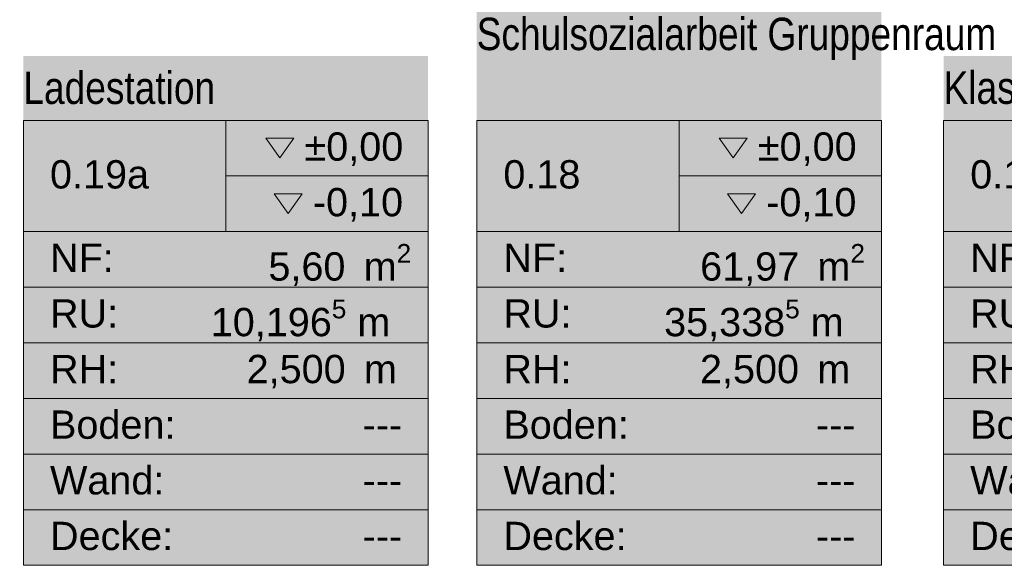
# Model space of a CAD drawing. Header units: metres. Extents: x -79 to 740, y -195 to 69.
# Tile 79 of 200: x 25.63 to 31.71, y -6.36 to -2.99. Entities that reach past the tile are written whole.
import ezdxf
from ezdxf.enums import TextEntityAlignment as Align

# ---------------------------------------------------------------- set-up
doc = ezdxf.new("R2010")
doc.units = ezdxf.units.M
doc.header["$MEASUREMENT"] = 0
doc.layers.add('80 Raum', color=7, linetype='Continuous')
doc.layers.add('Neubau_80 Raum', color=7, linetype='Continuous')
doc.styles.add('ERSTELLTER_STIL_1', font='ARIALN.TTF')
doc.styles.add('ERSTELLTER_STIL_3', font='arial.ttf')

# ---------------------------------------------------------------- blocks, each defined once
blk = doc.blocks.new('Klasse 4_0.17_23_1', base_point=(32.5014, -4.7907))
at = {"layer": '80 Raum', "linetype": 'Continuous', "lineweight": 0, "true_color": 0x2a303f}
blk.add_hatch(color=169, dxfattribs=at).paths.add_polyline_path([(31.3346, -6.3648), (33.6682, -6.3648), (33.6682, -3.2166), (31.3346, -3.2166)])
at = {"layer": '80 Raum', "color": 7, "linetype": 'Continuous', "lineweight": 9}
for p, q in [((33.6682, -3.6148), (31.3346, -3.6148)), ((31.3346, -3.6148), (31.3346, -6.3648)), ((31.3346, -3.6148), (33.6682, -3.6148)), ((31.3346, -4.3023), (31.3346, -3.6148)), ((33.6682, -4.3023), (31.3346, -4.3023)), ((31.3346, -4.3023), (33.6682, -4.3023)), ((31.3346, -4.646), (31.3346, -4.3023)), ((33.6682, -4.646), (31.3346, -4.646)), ((31.3346, -4.646), (33.6682, -4.646)), ((31.3346, -4.9898), (31.3346, -4.646)), ((33.6682, -4.9898), (31.3346, -4.9898)), ((31.3346, -4.9898), (33.6682, -4.9898)), ((31.3346, -5.3335), (31.3346, -4.9898)), ((33.6682, -5.3335), (31.3346, -5.3335)), ((31.3346, -5.3335), (33.6682, -5.3335)), ((31.3346, -5.6773), (31.3346, -5.3335)), ((33.6682, -5.6773), (31.3346, -5.6773)), ((31.3346, -5.6773), (33.6682, -5.6773)), ((31.3346, -6.021), (31.3346, -5.6773)), ((33.6682, -6.021), (31.3346, -6.021)), ((31.3346, -6.021), (33.6682, -6.021)), ((31.3346, -6.3648), (31.3346, -6.021)), ((31.3346, -6.3648), (33.6682, -6.3648)), ((33.6682, -6.3648), (31.3346, -6.3648))]:
    blk.add_line(p, q, dxfattribs=at)
at = {"layer": '80 Raum', "color": 7, "lineweight": 9, "style": 'ERSTELLTER_STIL_3'}
blk.add_attdef('stApartmentId', text='', height=0.175, dxfattribs=at).set_placement((31.1508, 7.3547), align=Align.MIDDLE_CENTER)
at = {"layer": '80 Raum', "color": 7, "lineweight": 9}
for tag, height, style, p in [('DUMMY_850', 0.2, 'ERSTELLTER_STIL_1', (33.5035, -3.251)), ('ROOM_NAME', 0.2, 'ERSTELLTER_STIL_1', (31.3346, -3.3129)), ('ROOM_NUMBER', 0.175, 'ERSTELLTER_STIL_3', (31.4993, -3.861)), ('measuredNetAreaCode', 0.175, 'ERSTELLTER_STIL_3', (31.4993, -4.3767)), ('perimeterCode', 0.175, 'ERSTELLTER_STIL_3', (31.4993, -4.7204)), ('ceilingHeightCode', 0.175, 'ERSTELLTER_STIL_3', (31.4993, -5.0642)), ('measuredAreaCode', 0.175, 'ERSTELLTER_STIL_3', (31.4993, -5.4079)), ('DUMMY_851_0', 0.175, 'ERSTELLTER_STIL_3', (33.2637, -5.4079)), ('DUMMY_852', 0.175, 'ERSTELLTER_STIL_3', (31.4993, -5.7517)), ('DUMMY_851_1', 0.175, 'ERSTELLTER_STIL_3', (33.2637, -5.7517)), ('DUMMY_853', 0.175, 'ERSTELLTER_STIL_3', (31.4993, -6.0954)), ('DUMMY_851_2', 0.175, 'ERSTELLTER_STIL_3', (33.2637, -6.0954))]:
    blk.add_attdef(tag, text='', height=height, dxfattribs=dict(at, style=style)).set_placement(p, align=Align.TOP_LEFT)
blk = doc.blocks.new('Bibliothek_0.19_43_1', base_point=(24.1014, -4.7907))
at = {"layer": 'Neubau_80 Raum', "color": 7, "lineweight": 9, "insert": (24.5047, -3.6892), "char_height": 0.175, "attachment_point": 1, "style": 'ERSTELLTER_STIL_3'}
blk.add_mtext('\\A1;{\\pql;\\pt0,0.05;\\fArial|b0|i0|c0|p0;\\W1.000000;±0,00\\fArial|b0|i0|c0|p0;\\W1.000000;\\A1{\\H.66x;\\S^  ;}\\fArial|b0|i0|c0|p0;\\W1.000000;\\fArial|b0|i0|c0|p0;\\W1.000000;\\A1{\\H.66x;\\S^  ;}}', dxfattribs=at)
at = {"layer": 'Neubau_80 Raum', "color": 7, "lineweight": 9, "style": 'ERSTELLTER_STIL_3'}
blk.add_attdef('stApartmentId', text='', height=0.175, dxfattribs=at).set_placement((20.3689, 7.3547), align=Align.MIDDLE_CENTER)
at = {"layer": 'Neubau_80 Raum', "color": 7, "lineweight": 9}
for tag, height, style, p in [('DUMMY_850', 0.2, 'ERSTELLTER_STIL_1', (25.1035, -3.251)), ('ROOM_NAME', 0.2, 'ERSTELLTER_STIL_1', (22.9346, -3.3136)), ('ROOM_NUMBER', 0.175, 'ERSTELLTER_STIL_3', (23.0993, -3.861)), ('measuredNetAreaCode', 0.175, 'ERSTELLTER_STIL_3', (23.0993, -4.3767)), ('perimeterCode', 0.175, 'ERSTELLTER_STIL_3', (23.0993, -4.7204)), ('ceilingHeightCode', 0.175, 'ERSTELLTER_STIL_3', (23.0993, -5.0642)), ('measuredAreaCode', 0.175, 'ERSTELLTER_STIL_3', (23.0993, -5.4079)), ('DUMMY_851_0', 0.175, 'ERSTELLTER_STIL_3', (24.8637, -5.4079)), ('DUMMY_852', 0.175, 'ERSTELLTER_STIL_3', (23.0993, -5.7517)), ('DUMMY_851_1', 0.175, 'ERSTELLTER_STIL_3', (24.8637, -5.7517)), ('DUMMY_853', 0.175, 'ERSTELLTER_STIL_3', (23.0993, -6.0954)), ('DUMMY_851_2', 0.175, 'ERSTELLTER_STIL_3', (24.8637, -6.0954))]:
    blk.add_attdef(tag, text='', height=height, dxfattribs=dict(at, style=style)).set_placement(p, align=Align.TOP_LEFT)
blk = doc.blocks.new('Ladestation_0.19a_44_1', base_point=(26.9014, -4.7907))
at = {"layer": 'Neubau_80 Raum', "linetype": 'Continuous', "lineweight": 0, "true_color": 0x272a1c}
blk.add_hatch(color=250, dxfattribs=at).paths.add_polyline_path([(25.6514, -6.3648), (28.1514, -6.3648), (28.1514, -3.2166), (25.6514, -3.2166)])
at = {"layer": 'Neubau_80 Raum', "linetype": 'Continuous', "lineweight": 0, "true_color": 0x000000}
blk.add_hatch(color=18, dxfattribs=at).paths.add_polyline_path([(27.2011, -4.0696), (27.287, -4.1912), (27.373, -4.0696)])
at = {"layer": 'Neubau_80 Raum', "color": 7, "linetype": 'Continuous', "lineweight": 9}
for p, q in [((28.1514, -3.6148), (25.6514, -3.6148)), ((25.6514, -3.6148), (25.6514, -6.3648)), ((25.6514, -3.6148), (28.1514, -3.6148)), ((25.6514, -4.3023), (25.6514, -3.6148)), ((26.9014, -3.6148), (26.9014, -4.3023)), ((28.1514, -6.3648), (28.1514, -3.6148)), ((28.1514, -3.6148), (28.1514, -4.3023)), ((26.9014, -3.9585), (28.1514, -3.9585)), ((28.1514, -4.3023), (25.6514, -4.3023)), ((25.6514, -4.3023), (28.1514, -4.3023)), ((25.6514, -4.646), (25.6514, -4.3023)), ((28.1514, -4.3023), (28.1514, -4.646)), ((28.1514, -4.646), (25.6514, -4.646)), ((25.6514, -4.646), (28.1514, -4.646)), ((25.6514, -4.9898), (25.6514, -4.646)), ((28.1514, -4.646), (28.1514, -4.9898)), ((28.1514, -4.9898), (25.6514, -4.9898)), ((25.6514, -4.9898), (28.1514, -4.9898)), ((25.6514, -5.3335), (25.6514, -4.9898)), ((28.1514, -4.9898), (28.1514, -5.3335)), ((28.1514, -5.3335), (25.6514, -5.3335)), ((25.6514, -5.3335), (28.1514, -5.3335)), ((25.6514, -5.6773), (25.6514, -5.3335)), ((28.1514, -5.3335), (28.1514, -5.6773)), ((28.1514, -5.6773), (25.6514, -5.6773)), ((25.6514, -5.6773), (28.1514, -5.6773)), ((25.6514, -6.021), (25.6514, -5.6773)), ((28.1514, -5.6773), (28.1514, -6.021)), ((28.1514, -6.021), (25.6514, -6.021)), ((25.6514, -6.021), (28.1514, -6.021)), ((25.6514, -6.3648), (25.6514, -6.021)), ((28.1514, -6.021), (28.1514, -6.3648)), ((25.6514, -6.3648), (28.1514, -6.3648)), ((28.1514, -6.3648), (25.6514, -6.3648))]:
    blk.add_line(p, q, dxfattribs=at)
at = {"layer": 'Neubau_80 Raum', "color": 7, "linetype": 'Continuous', "lineweight": 13, "flags": 128}
for points in [[(27.1493, -3.7259), (27.2352, -3.8474), (27.3212, -3.7259)], [(27.2011, -4.0696), (27.287, -4.1912), (27.373, -4.0696)]]:
    blk.add_lwpolyline(points, close=True, dxfattribs=at)
at = {"layer": 'Neubau_80 Raum', "color": 7, "lineweight": 9, "char_height": 0.175, "attachment_point": 1, "style": 'ERSTELLTER_STIL_3'}
for s, insert in [('\\A1;{\\pql;\\pt0,0.05;\\fArial|b0|i0|c0|p0;\\W1.000000;±0,00\\fArial|b0|i0|c0|p0;\\W1.000000;\\A1{\\H.66x;\\S^  ;}\\fArial|b0|i0|c0|p0;\\W1.000000;\\fArial|b0|i0|c0|p0;\\W1.000000;\\A1{\\H.66x;\\S^  ;}}', (27.3879, -3.6892)), ('\\A1;{\\pql;\\pt0,0.05;\\fArial|b0|i0|c0|p0;\\W1.000000;-0,10\\fArial|b0|i0|c0|p0;\\W1.000000;\\A1{\\H.66x;\\S^  ;}\\fArial|b0|i0|c0|p0;\\W1.000000;\\fArial|b0|i0|c0|p0;\\W1.000000;\\A1{\\H.66x;\\S^  ;}}', (27.4396, -4.0329)), ('\\A1;{\\pql;\\pt0,0.05;\\fArial|b0|i0|c0|p0;\\W1.000000;5,60\\fArial|b0|i0|c0|p0;\\W1.000000;\\A1{\\H.66x;\\S^  ;}\\fArial|b0|i0|c0|p0;\\W1.000000; m\\fArial|b0|i0|c0|p0;\\W1.000000;\\A1{\\H.66x;\\S2^  ;}}', (27.1649, -4.3792)), ('\\A1;{\\pql;\\pt0,0.05;\\fArial|b0|i0|c0|p0;\\W1.000000;10,196\\fArial|b0|i0|c0|p0;\\W1.000000;\\A1{\\H.66x;\\S5^  ;}\\fArial|b0|i0|c0|p0;\\W1.000000; m\\fArial|b0|i0|c0|p0;\\W1.000000;\\A1{\\H.66x;\\S^  ;}}', (26.8089, -4.7229)), ('\\A1;{\\pql;\\pt0,0.05;\\fArial|b0|i0|c0|p0;\\W1.000000;2,500\\fArial|b0|i0|c0|p0;\\W1.000000;\\A1{\\H.66x;\\S^  ;}\\fArial|b0|i0|c0|p0;\\W1.000000; m\\fArial|b0|i0|c0|p0;\\W1.000000;\\A1{\\H.66x;\\S^  ;}}', (27.0305, -5.0642))]:
    blk.add_mtext(s, dxfattribs=dict(at, insert=insert))
at = {"layer": 'Neubau_80 Raum', "color": 7, "lineweight": 9, "style": 'ERSTELLTER_STIL_3'}
blk.add_attdef('stApartmentId', text='', height=0.175, dxfattribs=at).set_placement((20.2006, 12.651), align=Align.MIDDLE_CENTER)
at = {"layer": 'Neubau_80 Raum', "color": 7, "lineweight": 9}
for tag, height, style, p in [('DUMMY_850', 0.2, 'ERSTELLTER_STIL_1', (27.9867, -3.251)), ('ROOM_NAME', 0.2, 'ERSTELLTER_STIL_1', (25.6514, -3.3136)), ('ROOM_NUMBER', 0.175, 'ERSTELLTER_STIL_3', (25.8161, -3.861)), ('measuredNetAreaCode', 0.175, 'ERSTELLTER_STIL_3', (25.8161, -4.3767)), ('perimeterCode', 0.175, 'ERSTELLTER_STIL_3', (25.8161, -4.7204)), ('ceilingHeightCode', 0.175, 'ERSTELLTER_STIL_3', (25.8161, -5.0642)), ('measuredAreaCode', 0.175, 'ERSTELLTER_STIL_3', (25.8161, -5.4079)), ('DUMMY_851_0', 0.175, 'ERSTELLTER_STIL_3', (27.7469, -5.4079)), ('DUMMY_852', 0.175, 'ERSTELLTER_STIL_3', (25.8161, -5.7517)), ('DUMMY_851_1', 0.175, 'ERSTELLTER_STIL_3', (27.7469, -5.7517)), ('DUMMY_853', 0.175, 'ERSTELLTER_STIL_3', (25.8161, -6.0954)), ('DUMMY_851_2', 0.175, 'ERSTELLTER_STIL_3', (27.7469, -6.0954))]:
    blk.add_attdef(tag, text='', height=height, dxfattribs=dict(at, style=style)).set_placement(p, align=Align.TOP_LEFT)
blk = doc.blocks.new('Schulsozialarbeit Gruppenraum_0.18_47_1', base_point=(29.7014, -4.626))
at = {"layer": 'Neubau_80 Raum', "linetype": 'Continuous', "lineweight": 0, "true_color": 0x2a303f}
blk.add_hatch(color=169, dxfattribs=at).paths.add_polyline_path([(28.4514, -6.3648), (30.9514, -6.3648), (30.9514, -2.8872), (28.4514, -2.8872)])
at = {"layer": 'Neubau_80 Raum', "linetype": 'Continuous', "lineweight": 0, "true_color": 0x000000}
blk.add_hatch(color=18, dxfattribs=at).paths.add_polyline_path([(30.0011, -4.0696), (30.087, -4.1912), (30.173, -4.0696)])
at = {"layer": 'Neubau_80 Raum', "color": 7, "linetype": 'Continuous', "lineweight": 9}
for p, q in [((30.9514, -3.6148), (28.4514, -3.6148)), ((28.4514, -3.6148), (28.4514, -6.3648)), ((28.4514, -3.6148), (30.9514, -3.6148)), ((28.4514, -4.3023), (28.4514, -3.6148)), ((29.7014, -3.6148), (29.7014, -4.3023)), ((30.9514, -6.3648), (30.9514, -3.6148)), ((30.9514, -3.6148), (30.9514, -4.3023)), ((29.7014, -3.9585), (30.9514, -3.9585)), ((30.9514, -4.3023), (28.4514, -4.3023)), ((28.4514, -4.3023), (30.9514, -4.3023)), ((28.4514, -4.646), (28.4514, -4.3023)), ((30.9514, -4.3023), (30.9514, -4.646)), ((30.9514, -4.646), (28.4514, -4.646)), ((28.4514, -4.646), (30.9514, -4.646)), ((28.4514, -4.9898), (28.4514, -4.646)), ((30.9514, -4.646), (30.9514, -4.9898)), ((30.9514, -4.9898), (28.4514, -4.9898)), ((28.4514, -4.9898), (30.9514, -4.9898)), ((28.4514, -5.3335), (28.4514, -4.9898)), ((30.9514, -4.9898), (30.9514, -5.3335)), ((30.9514, -5.3335), (28.4514, -5.3335)), ((28.4514, -5.3335), (30.9514, -5.3335)), ((28.4514, -5.6773), (28.4514, -5.3335)), ((30.9514, -5.3335), (30.9514, -5.6773)), ((30.9514, -5.6773), (28.4514, -5.6773)), ((28.4514, -5.6773), (30.9514, -5.6773)), ((28.4514, -6.021), (28.4514, -5.6773)), ((30.9514, -5.6773), (30.9514, -6.021)), ((30.9514, -6.021), (28.4514, -6.021)), ((28.4514, -6.021), (30.9514, -6.021)), ((28.4514, -6.3648), (28.4514, -6.021)), ((30.9514, -6.021), (30.9514, -6.3648)), ((28.4514, -6.3648), (30.9514, -6.3648)), ((30.9514, -6.3648), (28.4514, -6.3648))]:
    blk.add_line(p, q, dxfattribs=at)
at = {"layer": 'Neubau_80 Raum', "color": 7, "linetype": 'Continuous', "lineweight": 13, "flags": 128}
for points in [[(29.9493, -3.7259), (30.0352, -3.8474), (30.1212, -3.7259)], [(30.0011, -4.0696), (30.087, -4.1912), (30.173, -4.0696)]]:
    blk.add_lwpolyline(points, close=True, dxfattribs=at)
at = {"layer": 'Neubau_80 Raum', "color": 7, "lineweight": 9, "char_height": 0.175, "attachment_point": 1, "style": 'ERSTELLTER_STIL_3'}
for s, insert in [('\\A1;{\\pql;\\pt0,0.05;\\fArial|b0|i0|c0|p0;\\W1.000000;±0,00\\fArial|b0|i0|c0|p0;\\W1.000000;\\A1{\\H.66x;\\S^  ;}\\fArial|b0|i0|c0|p0;\\W1.000000;\\fArial|b0|i0|c0|p0;\\W1.000000;\\A1{\\H.66x;\\S^  ;}}', (30.1879, -3.6892)), ('\\A1;{\\pql;\\pt0,0.05;\\fArial|b0|i0|c0|p0;\\W1.000000;-0,10\\fArial|b0|i0|c0|p0;\\W1.000000;\\A1{\\H.66x;\\S^  ;}\\fArial|b0|i0|c0|p0;\\W1.000000;\\fArial|b0|i0|c0|p0;\\W1.000000;\\A1{\\H.66x;\\S^  ;}}', (30.2396, -4.0329)), ('\\A1;{\\pql;\\pt0,0.05;\\fArial|b0|i0|c0|p0;\\W1.000000;61,97\\fArial|b0|i0|c0|p0;\\W1.000000;\\A1{\\H.66x;\\S^  ;}\\fArial|b0|i0|c0|p0;\\W1.000000; m\\fArial|b0|i0|c0|p0;\\W1.000000;\\A1{\\H.66x;\\S2^  ;}}', (29.8314, -4.3792)), ('\\A1;{\\pql;\\pt0,0.05;\\fArial|b0|i0|c0|p0;\\W1.000000;35,338\\fArial|b0|i0|c0|p0;\\W1.000000;\\A1{\\H.66x;\\S5^  ;}\\fArial|b0|i0|c0|p0;\\W1.000000; m\\fArial|b0|i0|c0|p0;\\W1.000000;\\A1{\\H.66x;\\S^  ;}}', (29.6089, -4.7229)), ('\\A1;{\\pql;\\pt0,0.05;\\fArial|b0|i0|c0|p0;\\W1.000000;2,500\\fArial|b0|i0|c0|p0;\\W1.000000;\\A1{\\H.66x;\\S^  ;}\\fArial|b0|i0|c0|p0;\\W1.000000; m\\fArial|b0|i0|c0|p0;\\W1.000000;\\A1{\\H.66x;\\S^  ;}}', (29.8305, -5.0642))]:
    blk.add_mtext(s, dxfattribs=dict(at, insert=insert))
at = {"layer": 'Neubau_80 Raum', "color": 7, "lineweight": 9, "style": 'ERSTELLTER_STIL_3'}
blk.add_attdef('stApartmentId', text='', height=0.175, dxfattribs=at).set_placement((27.2954, 7.3324), align=Align.MIDDLE_CENTER)
at = {"layer": 'Neubau_80 Raum', "color": 7, "lineweight": 9}
for tag, height, style, p in [('DUMMY_850', 0.2, 'ERSTELLTER_STIL_1', (30.7867, -2.9216)), ('ROOM_NAME', 0.2, 'ERSTELLTER_STIL_1', (28.4514, -2.9807)), ('ROOM_NUMBER', 0.175, 'ERSTELLTER_STIL_3', (28.6161, -3.861)), ('measuredNetAreaCode', 0.175, 'ERSTELLTER_STIL_3', (28.6161, -4.3767)), ('perimeterCode', 0.175, 'ERSTELLTER_STIL_3', (28.6161, -4.7204)), ('ceilingHeightCode', 0.175, 'ERSTELLTER_STIL_3', (28.6161, -5.0642)), ('measuredAreaCode', 0.175, 'ERSTELLTER_STIL_3', (28.6161, -5.4079)), ('DUMMY_851_0', 0.175, 'ERSTELLTER_STIL_3', (30.5469, -5.4079)), ('DUMMY_852', 0.175, 'ERSTELLTER_STIL_3', (28.6161, -5.7517)), ('DUMMY_851_1', 0.175, 'ERSTELLTER_STIL_3', (30.5469, -5.7517)), ('DUMMY_853', 0.175, 'ERSTELLTER_STIL_3', (28.6161, -6.0954)), ('DUMMY_851_2', 0.175, 'ERSTELLTER_STIL_3', (30.5469, -6.0954))]:
    blk.add_attdef(tag, text='', height=height, dxfattribs=dict(at, style=style)).set_placement(p, align=Align.TOP_LEFT)

msp = doc.modelspace()

# ---------------------------------------------------------------- block references
at = {"layer": '80 Raum', "color": 7, "linetype": 'Continuous', "lineweight": 13}
ref = msp.add_blockref('Klasse 4_0.17_23_1', (32.5014, -4.7907), dxfattribs=at)
ref.add_attrib('ROOM_NAME', 'Klasse 4', dxfattribs={"color": 7, "lineweight": 9, "height": 0.2, "style": 'ERSTELLTER_STIL_1'}).set_placement((31.3346, -3.3129), align=Align.TOP_LEFT)
ref.add_attrib('ROOM_NUMBER', '0.17', dxfattribs={"color": 7, "lineweight": 9, "height": 0.175, "style": 'ERSTELLTER_STIL_3'}).set_placement((31.4993, -3.861), align=Align.TOP_LEFT)
ref.add_attrib('measuredAreaCode', 'Boden: ', dxfattribs={"color": 7, "lineweight": 9, "height": 0.175, "style": 'ERSTELLTER_STIL_3'}).set_placement((31.4993, -5.4079), align=Align.TOP_LEFT)
ref.add_attrib('measuredNetAreaCode', 'NF: ', dxfattribs={"color": 7, "lineweight": 9, "height": 0.175, "style": 'ERSTELLTER_STIL_3'}).set_placement((31.4993, -4.3767), align=Align.TOP_LEFT)
ref.add_attrib('perimeterCode', 'RU: ', dxfattribs={"color": 7, "lineweight": 9, "height": 0.175, "style": 'ERSTELLTER_STIL_3'}).set_placement((31.4993, -4.7204), align=Align.TOP_LEFT)
ref.add_attrib('ceilingHeightCode', 'RH: ', dxfattribs={"color": 7, "lineweight": 9, "height": 0.175, "style": 'ERSTELLTER_STIL_3'}).set_placement((31.4993, -5.0642), align=Align.TOP_LEFT)
ref.add_attrib('DUMMY_852', 'Wand: ', dxfattribs={"color": 7, "lineweight": 9, "height": 0.175, "style": 'ERSTELLTER_STIL_3'}).set_placement((31.4993, -5.7517), align=Align.TOP_LEFT)
ref.add_attrib('DUMMY_853', 'Decke: ', dxfattribs={"color": 7, "lineweight": 9, "height": 0.175, "style": 'ERSTELLTER_STIL_3'}).set_placement((31.4993, -6.0954), align=Align.TOP_LEFT)
at = {"layer": 'Neubau_80 Raum', "color": 7, "linetype": 'Continuous', "lineweight": 13}
ref = msp.add_blockref('Ladestation_0.19a_44_1', (26.9014, -4.7907), dxfattribs=at)
ref.add_attrib('ROOM_NAME', 'Ladestation', dxfattribs={"color": 7, "lineweight": 9, "height": 0.2, "style": 'ERSTELLTER_STIL_1'}).set_placement((25.6514, -3.3136), align=Align.TOP_LEFT)
ref.add_attrib('ROOM_NUMBER', '0.19a', dxfattribs={"color": 7, "lineweight": 9, "height": 0.175, "style": 'ERSTELLTER_STIL_3'}).set_placement((25.8161, -3.861), align=Align.TOP_LEFT)
ref.add_attrib('measuredAreaCode', 'Boden: ', dxfattribs={"color": 7, "lineweight": 9, "height": 0.175, "style": 'ERSTELLTER_STIL_3'}).set_placement((25.8161, -5.4079), align=Align.TOP_LEFT)
ref.add_attrib('measuredNetAreaCode', 'NF: ', dxfattribs={"color": 7, "lineweight": 9, "height": 0.175, "style": 'ERSTELLTER_STIL_3'}).set_placement((25.8161, -4.3767), align=Align.TOP_LEFT)
ref.add_attrib('perimeterCode', 'RU: ', dxfattribs={"color": 7, "lineweight": 9, "height": 0.175, "style": 'ERSTELLTER_STIL_3'}).set_placement((25.8161, -4.7204), align=Align.TOP_LEFT)
ref.add_attrib('ceilingHeightCode', 'RH: ', dxfattribs={"color": 7, "lineweight": 9, "height": 0.175, "style": 'ERSTELLTER_STIL_3'}).set_placement((25.8161, -5.0642), align=Align.TOP_LEFT)
ref.add_attrib('DUMMY_851', '---', dxfattribs={"color": 7, "lineweight": 9, "height": 0.175, "style": 'ERSTELLTER_STIL_3'}).set_placement((27.7469, -5.4079), align=Align.TOP_LEFT)
ref.add_attrib('DUMMY_851_1', '---', dxfattribs={"color": 7, "lineweight": 9, "height": 0.175, "style": 'ERSTELLTER_STIL_3'}).set_placement((27.7469, -5.7517), align=Align.TOP_LEFT)
ref.add_attrib('DUMMY_851_2', '---', dxfattribs={"color": 7, "lineweight": 9, "height": 0.175, "style": 'ERSTELLTER_STIL_3'}).set_placement((27.7469, -6.0954), align=Align.TOP_LEFT)
ref.add_attrib('DUMMY_852', 'Wand: ', dxfattribs={"color": 7, "lineweight": 9, "height": 0.175, "style": 'ERSTELLTER_STIL_3'}).set_placement((25.8161, -5.7517), align=Align.TOP_LEFT)
ref.add_attrib('DUMMY_853', 'Decke: ', dxfattribs={"color": 7, "lineweight": 9, "height": 0.175, "style": 'ERSTELLTER_STIL_3'}).set_placement((25.8161, -6.0954), align=Align.TOP_LEFT)
msp.add_blockref('Bibliothek_0.19_43_1', (24.1014, -4.7907), dxfattribs=at)
ref = msp.add_blockref('Schulsozialarbeit Gruppenraum_0.18_47_1', (29.7014, -4.626), dxfattribs=at)
ref.add_attrib('ROOM_NAME', 'Schulsozialarbeit Gruppenraum', dxfattribs={"color": 7, "lineweight": 9, "height": 0.2, "style": 'ERSTELLTER_STIL_1'}).set_placement((28.4514, -2.9807), align=Align.TOP_LEFT)
ref.add_attrib('ROOM_NUMBER', '0.18', dxfattribs={"color": 7, "lineweight": 9, "height": 0.175, "style": 'ERSTELLTER_STIL_3'}).set_placement((28.6161, -3.861), align=Align.TOP_LEFT)
ref.add_attrib('measuredAreaCode', 'Boden: ', dxfattribs={"color": 7, "lineweight": 9, "height": 0.175, "style": 'ERSTELLTER_STIL_3'}).set_placement((28.6161, -5.4079), align=Align.TOP_LEFT)
ref.add_attrib('measuredNetAreaCode', 'NF: ', dxfattribs={"color": 7, "lineweight": 9, "height": 0.175, "style": 'ERSTELLTER_STIL_3'}).set_placement((28.6161, -4.3767), align=Align.TOP_LEFT)
ref.add_attrib('perimeterCode', 'RU: ', dxfattribs={"color": 7, "lineweight": 9, "height": 0.175, "style": 'ERSTELLTER_STIL_3'}).set_placement((28.6161, -4.7204), align=Align.TOP_LEFT)
ref.add_attrib('ceilingHeightCode', 'RH: ', dxfattribs={"color": 7, "lineweight": 9, "height": 0.175, "style": 'ERSTELLTER_STIL_3'}).set_placement((28.6161, -5.0642), align=Align.TOP_LEFT)
ref.add_attrib('DUMMY_851', '---', dxfattribs={"color": 7, "lineweight": 9, "height": 0.175, "style": 'ERSTELLTER_STIL_3'}).set_placement((30.5469, -5.4079), align=Align.TOP_LEFT)
ref.add_attrib('DUMMY_851_1', '---', dxfattribs={"color": 7, "lineweight": 9, "height": 0.175, "style": 'ERSTELLTER_STIL_3'}).set_placement((30.5469, -5.7517), align=Align.TOP_LEFT)
ref.add_attrib('DUMMY_851_2', '---', dxfattribs={"color": 7, "lineweight": 9, "height": 0.175, "style": 'ERSTELLTER_STIL_3'}).set_placement((30.5469, -6.0954), align=Align.TOP_LEFT)
ref.add_attrib('DUMMY_852', 'Wand: ', dxfattribs={"color": 7, "lineweight": 9, "height": 0.175, "style": 'ERSTELLTER_STIL_3'}).set_placement((28.6161, -5.7517), align=Align.TOP_LEFT)
ref.add_attrib('DUMMY_853', 'Decke: ', dxfattribs={"color": 7, "lineweight": 9, "height": 0.175, "style": 'ERSTELLTER_STIL_3'}).set_placement((28.6161, -6.0954), align=Align.TOP_LEFT)

doc.saveas('drawing.dxf')
